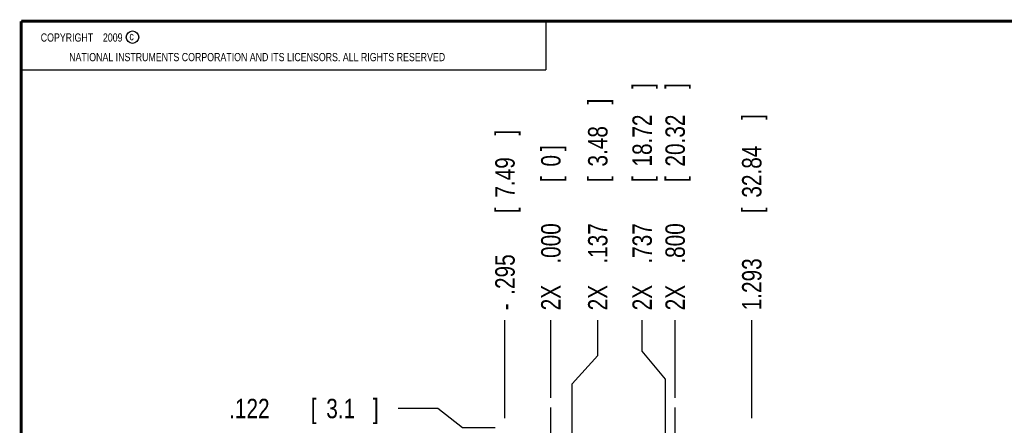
# Model space of a CAD drawing. Header units: inches. Extents: x 0.2 to 16.8, y 0.1 to 10.8.
# Tile 7 of 16: x 0.2 to 6.6, y 8.2 to 10.8. Entities that reach past the tile are written whole.
import ezdxf

# ---------------------------------------------------------------- set-up
doc = ezdxf.new("R2010")
doc.units = ezdxf.units.IN
doc.header["$LTSCALE"] = 0.935
doc.header["$MEASUREMENT"] = 0
doc.linetypes.add('CENTER', pattern=[0.6, 0.375, -0.075, 0.075, -0.075])
doc.layers.get('0').update_dxf_attribs({"linetype": 'CONTINUOUS'})
doc.layers.add('DEFAULT_1', color=7, linetype='CENTER')
doc.layers.add('DIMENSIONS', color=7, linetype='CONTINUOUS')
doc.styles.get("Standard").update_dxf_attribs({"font": 'txt', "width": 0.8})
doc.dimstyles.new('DIMSTYLE_2', dxfattribs={"dimtxt": 0.125, "dimasz": 0.18, "dimexe": 0.18, "dimexo": 0.0625, "dimgap": 0.09, "dimtad": 0, "dimtih": 1, "dimtoh": 1, "dimdec": 3, "dimzin": 4, "dimdsep": 46, "dimtxsty": 'STANDARD', "dimblk": '_FILLED', "dimblk1": '_FILLED', "dimblk2": '_FILLED', "dimcen": 0.09, "dimadec": 0, "dimazin": 0, "dimtp": 0.001, "dimtm": 0.001, "dimtfac": 1, "dimtdec": 3, "dimtofl": 0, "dimtmove": 0, "dimatfit": 3, "dimldrblk": '_FILLED', "dimfxl": 1, "dimtolj": 1, "dimtzin": 4, "dimarcsym": 0})

# ---------------------------------------------------------------- blocks, each defined once
blk = doc.blocks.new('*D2')
at = {"layer": 'DIMENSIONS', "color": 2, "linetype": 'CONTINUOUS'}
for p, q in [((2.9309, 8.2671), (2.6752, 8.2671)), ((3.0889, 8.142), (2.9309, 8.2671)), ((3.3002, 8.142), (3.0889, 8.142))]:
    blk.add_line(p, q, dxfattribs=at)
at = {"layer": 'DIMENSIONS', "color": 2, "linetype": 'CONTINUOUS', "width": 0.8}
for s, p in [('.122', (1.5877, 8.2046)), ('[', (2.1127, 8.2046)), ('3.1', (2.2127, 8.2046)), (']', (2.5127, 8.2046))]:
    blk.add_text(s, height=0.125, dxfattribs=at).set_placement(p)
blk = doc.blocks.new('_FILLED')
at = {"color": 0, "linetype": 'BYBLOCK'}
blk.add_solid([(0, 0), (-1, 0.174), (-1, -0.174)], dxfattribs=at)
blk = doc.blocks.new('*D7')
at = {"layer": 'DIMENSIONS', "color": 2, "linetype": 'CONTINUOUS'}
blk.add_line((3.3627, 8.2045), (3.3627, 8.8363), dxfattribs=at)
at = {"layer": 'DIMENSIONS', "color": 2, "linetype": 'CONTINUOUS', "width": 0.8}
for s, p in [(']', (3.4252, 10.0238)), ('7.49', (3.4252, 9.6238)), ('[', (3.4252, 9.5238)), ('.295', (3.4252, 8.9988)), ('-', (3.4252, 8.8988))]:
    blk.add_text(s, height=0.125, rotation=90, dxfattribs=at).set_placement(p)
blk = doc.blocks.new('*D8')
at = {"layer": 'DIMENSIONS', "color": 2, "linetype": 'CONTINUOUS'}
blk.add_line((4.4577, 8.3363), (4.4577, 8.8363), dxfattribs=at)
at = {"layer": 'DIMENSIONS', "color": 2, "linetype": 'CONTINUOUS', "width": 0.8}
for s, p in [(']', (4.5202, 10.3238)), ('20.32', (4.5202, 9.8238)), ('[', (4.5202, 9.7238)), ('.800', (4.5202, 9.1988)), ('2X ', (4.5202, 8.8988))]:
    blk.add_text(s, height=0.125, rotation=90, dxfattribs=at).set_placement(p)
blk = doc.blocks.new('*D9')
at = {"layer": 'DIMENSIONS', "color": 2, "linetype": 'CONTINUOUS'}
blk.add_line((4.9507, 8.2045), (4.9507, 8.8363), dxfattribs=at)
at = {"layer": 'DIMENSIONS', "color": 2, "linetype": 'CONTINUOUS', "width": 0.8}
for s, p in [(']', (5.0132, 10.1238)), ('32.84', (5.0132, 9.6238)), ('[', (5.0132, 9.5238)), ('1.293', (5.0132, 8.8988))]:
    blk.add_text(s, height=0.125, rotation=90, dxfattribs=at).set_placement(p)
blk = doc.blocks.new('*D10')
at = {"layer": 'DIMENSIONS', "color": 2, "linetype": 'CONTINUOUS'}
for p, q in [((3.9599, 8.6077), (3.9599, 8.8363)), ((3.7949, 8.4254), (3.9599, 8.6077)), ((3.7949, 7.1161), (3.7949, 8.4254))]:
    blk.add_line(p, q, dxfattribs=at)
at = {"layer": 'DIMENSIONS', "color": 2, "linetype": 'CONTINUOUS', "width": 0.8}
for s, p in [(']', (4.0224, 10.2238)), ('3.48', (4.0224, 9.8238)), ('[', (4.0224, 9.7238)), ('.137', (4.0224, 9.1988)), ('2X ', (4.0224, 8.8988))]:
    blk.add_text(s, height=0.125, rotation=90, dxfattribs=at).set_placement(p)
blk = doc.blocks.new('*D11')
at = {"layer": 'DIMENSIONS', "color": 2, "linetype": 'CONTINUOUS'}
for p, q in [((4.2454, 8.6359), (4.2454, 8.8363)), ((4.3949, 8.457), (4.2454, 8.6359)), ((4.3949, 7.1161), (4.3949, 8.457))]:
    blk.add_line(p, q, dxfattribs=at)
at = {"layer": 'DIMENSIONS', "color": 2, "linetype": 'CONTINUOUS', "width": 0.8}
for s, p in [(']', (4.3079, 10.3238)), ('18.72', (4.3079, 9.8238)), ('[', (4.3079, 9.7238)), ('.737', (4.3079, 9.1988)), ('2X ', (4.3079, 8.8988))]:
    blk.add_text(s, height=0.125, rotation=90, dxfattribs=at).set_placement(p)
blk = doc.blocks.new('*D12')
at = {"layer": 'DIMENSIONS', "color": 2, "linetype": 'CONTINUOUS'}
blk.add_line((3.6577, 8.3363), (3.6577, 8.8363), dxfattribs=at)
at = {"layer": 'DIMENSIONS', "color": 2, "linetype": 'CONTINUOUS', "width": 0.8}
for s, p in [(']', (3.7202, 9.9238)), ('0', (3.7202, 9.8238)), ('[', (3.7202, 9.7238)), ('.000', (3.7202, 9.1988)), ('2X ', (3.7202, 8.8988))]:
    blk.add_text(s, height=0.125, rotation=90, dxfattribs=at).set_placement(p)

msp = doc.modelspace()

# ---------------------------------------------------------------- linework, layer by layer
at = {"color": 2, "linetype": 'CONTINUOUS'}
for p, q in [((0.25, 10.7586), (3.625, 10.7586)), ((0.25, 10.7586), (0.25, 10.4456)), ((3.625, 10.7586), (3.625, 10.4456)), ((0.25, 10.4456), (3.625, 10.4456))]:
    msp.add_line(p, q, dxfattribs=at)
at = {"color": 7, "linetype": 'CONTINUOUS', "const_width": 0.02}
for points in [[(0.25, 10.7586), (0.25, 0.2586)], [(16.75, 10.7586), (0.25, 10.7586)]]:
    msp.add_lwpolyline(points, dxfattribs=at)
at = {"color": 2, "linetype": 'CONTINUOUS'}
msp.add_circle((0.9659, 10.6562), 0.0403, dxfattribs=at)
at = {"layer": 'DEFAULT_1', "color": 7, "linetype": 'CENTER'}
for p, q in [((3.6577, 8.1695), (3.6577, 8.2738)), ((4.4577, 8.02), (4.4577, 8.2738)), ((3.6577, 8.02), (3.6577, 8.1695))]:
    msp.add_line(p, q, dxfattribs=at)

# ---------------------------------------------------------------- texts
at = {"color": 2, "linetype": 'CONTINUOUS', "width": 0.8}
for s, p in [('c', (0.946, 10.6363)), ('NATIONAL INSTRUMENTS CORPORATION AND ITS LICENSORS. ALL RIGHTS RESERVED', (0.5583, 10.5016))]:
    msp.add_text(s, height=0.053, dxfattribs=at).set_placement(p)
at = {"color": 2, "linetype": 'CONTINUOUS', "insert": (0.3125, 10.6805), "char_height": 0.053, "width": 0.8904, "attachment_point": 1}
msp.add_mtext('    COPYRIGHT    2009', dxfattribs=at)

# ---------------------------------------------------------------- dimensions: what is measured, and where the dimension line sits
at = {"layer": 'DIMENSIONS', "color": 2, "linetype": 'CONTINUOUS'}
for feature_location, offset, dtype, origin, text, picture, middle in [((4.4577, 8.3363), (0, 0.5), 1, (3.6577, 8.2738), '2X <>', '*D8', (4.4577, 9.6613)), ((4.3949, 7.1161), (-0.1495, 1.7201), 0, (3.6577, 8.2738), '2X <>', '*D11', (4.2454, 9.6613)), ((3.7949, 7.1161), (0.165, 1.7201), 0, (3.6577, 8.2738), '2X <>', '*D10', (3.9599, 9.6113)), ((3.3627, 8.2045), (0, 0.6318), 1, (3.6577, 8.2738), '-<>', '*D7', (3.3627, 9.5113)), ((3.6577374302, 8.3362641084), (0, 0.5), 1, (3.6577374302, 8.2737641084), '2X <>', '*D12', (3.6577374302, 9.4612641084))]:
    dim = msp.add_ordinate_dim(feature_location=feature_location, offset=offset, dtype=dtype, origin=origin, text=text, dimstyle='DIMSTYLE_2', dxfattribs=at)
    dim.commit()
    dim.dimension.update_dxf_attribs({"geometry": picture, "text_midpoint": middle})
for feature_location, offset, dtype, origin, picture, middle in [((4.9507, 8.2045), (0, 0.6318), 1, (3.6577, 8.2738), '*D9', (4.9507, 9.5613)), ((3.3002, 8.142), (-0.625, 0.1251), 0, (3.404, 8.02), '*D2', (2.1002, 8.2671))]:
    dim = msp.add_ordinate_dim(feature_location=feature_location, offset=offset, dtype=dtype, origin=origin, dimstyle='DIMSTYLE_2', dxfattribs=at)
    dim.commit()
    dim.dimension.update_dxf_attribs({"geometry": picture, "text_midpoint": middle})

doc.saveas('drawing.dxf')
